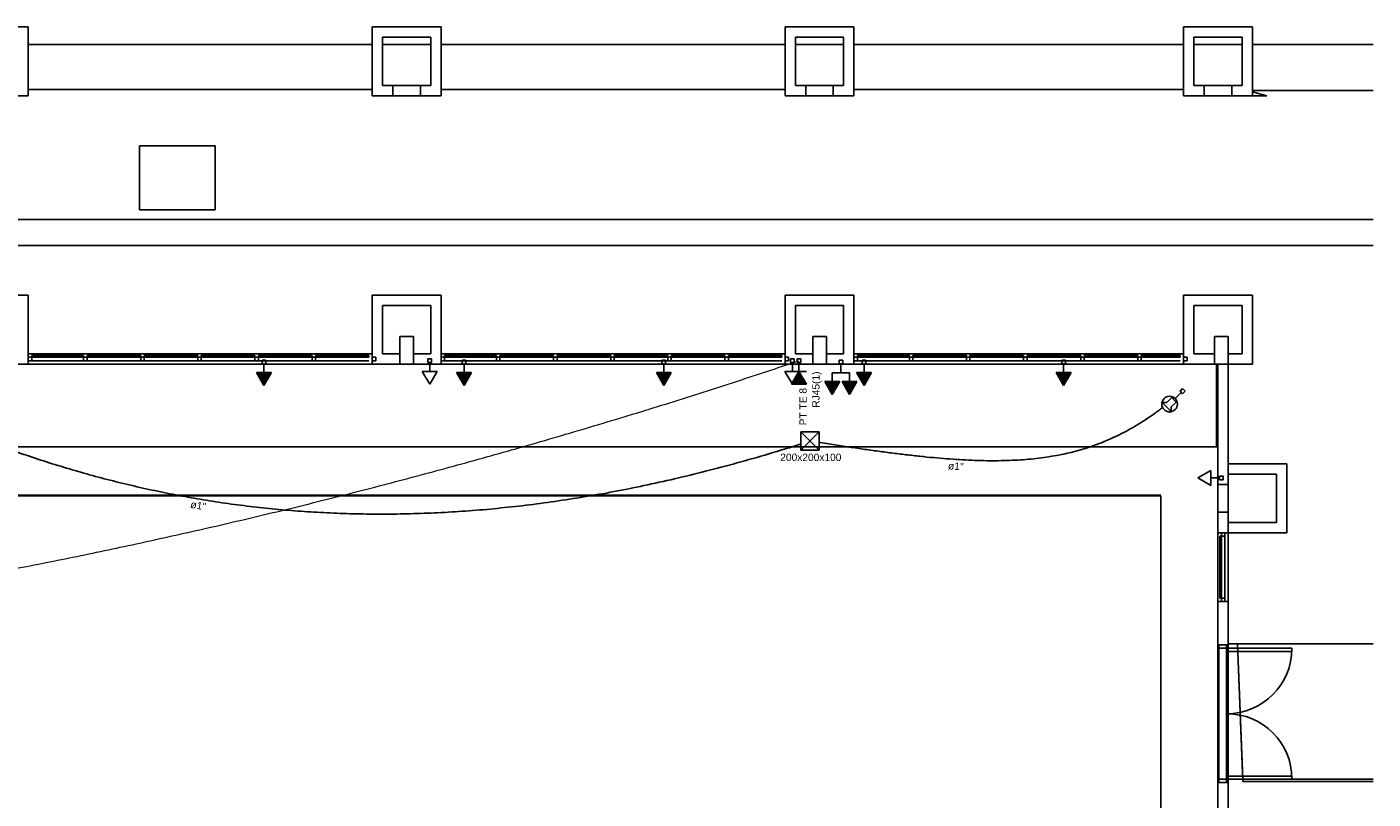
# Model space of a CAD drawing. Header units: millimetres. Extents: x 15 to 133, y 12 to 160.
# Tile 52 of 92: x 53 to 73, y 58 to 69. Entities that reach past the tile are written whole.
import ezdxf

# ---------------------------------------------------------------- set-up
doc = ezdxf.new("R2010")
doc.units = ezdxf.units.MM
doc.header["$MEASUREMENT"] = 0
for name, color, linetype, lineweight in [('Eletroduto - Marco Polo', 6, 'Continuous', 9), ('Layout - Marco Polo', 252, 'Continuous', 25), ('Textos - Marco Polo', 143, 'Continuous', 25), ('Tomadas - Marco Polo', 150, 'Continuous', 25), ('Tub. Antena - Marco Polo', 170, 'Continuous', 25)]:
    doc.layers.add(name, color=color, linetype=linetype, lineweight=lineweight)
doc.layers.add('Parede - Marco Polo', color=7, linetype='Continuous')
doc.styles.add('Arial', font='arial.ttf')

msp = doc.modelspace()

# ---------------------------------------------------------------- hatches: boundary and pattern name
at = {"layer": 'Layout - Marco Polo', "linetype": 'Continuous'}
for points in [[(56.318, 63.88), (56.426, 63.693), (56.534, 63.88)], [(59.227, 63.88), (59.336, 63.693), (59.444, 63.88)], [(62.129, 63.88), (62.238, 63.693), (62.346, 63.88)], [(65.038, 63.88), (65.147, 63.693), (65.255, 63.88)], [(67.938, 63.88), (68.047, 63.693), (68.155, 63.88)], [(64.686, 63.751), (64.686, 63.563), (64.577, 63.751)], [(64.686, 63.751), (64.686, 63.563), (64.794, 63.751)], [(64.936, 63.751), (64.936, 63.563), (64.827, 63.751)], [(64.936, 63.751), (64.936, 63.563), (65.044, 63.751)]]:
    msp.add_hatch(color=256, dxfattribs=at).paths.add_polyline_path(points)
at = {"layer": 'Tomadas - Marco Polo', "linetype": 'Continuous'}
msp.add_hatch(color=256, dxfattribs=at).paths.add_polyline_path([(64.202, 63.899), (64.31, 63.711), (64.094, 63.711)])

# ---------------------------------------------------------------- linework, layer by layer
at = {"layer": 'Eletroduto - Marco Polo', "linetype": 'Continuous'}
msp.add_spline([(40.605, 60.404), (41.002, 60.299), (41.441, 60.211), (41.919, 60.141), (42.435, 60.088), (42.988, 60.051), (43.576, 60.032), (44.197, 60.029), (44.85, 60.043), (45.534, 60.072), (46.247, 60.118), (46.987, 60.179), (47.753, 60.256), (48.543, 60.348), (49.356, 60.455), (50.19, 60.577), (51.044, 60.714), (51.916, 60.865), (52.804, 61.031), (53.708, 61.21), (54.625, 61.404), (55.554, 61.611), (56.494, 61.831), (57.442, 62.065), (58.398, 62.312), (59.36, 62.571), (60.326, 62.843), (61.295, 63.128), (62.265, 63.424), (63.234, 63.733), (64.202, 64.054)], degree=3, dxfattribs=at)
msp.add_spline([(40.605, 60.404), (41.002, 60.299), (41.441, 60.211), (41.919, 60.141), (42.435, 60.088), (42.988, 60.051), (43.576, 60.032), (44.197, 60.029), (44.85, 60.043), (45.534, 60.072), (46.247, 60.118), (46.987, 60.179), (47.753, 60.256), (48.543, 60.348), (49.356, 60.455), (50.19, 60.577), (51.044, 60.714), (51.916, 60.865), (52.804, 61.031), (53.708, 61.21), (54.625, 61.404), (55.554, 61.611), (56.494, 61.831), (57.442, 62.065), (58.398, 62.312), (59.36, 62.571), (60.326, 62.843), (61.295, 63.128), (62.265, 63.424), (63.234, 63.733), (64.202, 64.054)], degree=3, dxfattribs=at)
at = {"layer": 'Layout - Marco Polo'}
for p, q in [((53.001, 68.65), (58.001, 68.65)), ((59.001, 68.65), (64.001, 68.65)), ((65.001, 68.65), (69.791, 68.65)), ((70.791, 68.65), (72.545, 68.65)), ((72.545, 65.729), (47.131, 65.729)), ((58.001, 64.154), (53.001, 64.154)), ((58.001, 64.154), (53.001, 64.154)), ((53.001, 64.104), (53.051, 64.104)), ((53.051, 64.054), (53.001, 64.054)), ((53.001, 64.004), (58.001, 64.004)), ((53.051, 64.103), (53.051, 64.128)), ((53.051, 64.128), (53.806, 64.128)), ((53.051, 64.104), (53.051, 64.054)), ((53.806, 64.103), (53.051, 64.103)), ((53.051, 64.054), (53.806, 64.054)), ((53.806, 64.128), (53.806, 64.103)), ((53.856, 64.104), (53.806, 64.104)), ((53.806, 64.104), (53.806, 64.054)), ((53.806, 64.054), (53.856, 64.054)), ((53.856, 64.103), (53.856, 64.128)), ((53.856, 64.128), (54.636, 64.128)), ((53.856, 64.054), (53.856, 64.104)), ((54.636, 64.103), (53.856, 64.103)), ((53.856, 64.054), (54.636, 64.054)), ((54.636, 64.128), (54.636, 64.103)), ((54.686, 64.104), (54.636, 64.104)), ((54.636, 64.104), (54.636, 64.054)), ((54.636, 64.054), (54.686, 64.054)), ((54.686, 64.103), (54.686, 64.128)), ((54.686, 64.128), (55.466, 64.128)), ((54.686, 64.054), (54.686, 64.104)), ((55.466, 64.103), (54.686, 64.103)), ((54.686, 64.054), (55.466, 64.054)), ((55.466, 64.128), (55.466, 64.103)), ((55.516, 64.104), (55.466, 64.104)), ((55.466, 64.104), (55.466, 64.054)), ((55.466, 64.054), (55.516, 64.054)), ((55.516, 64.103), (55.516, 64.128)), ((55.516, 64.128), (56.296, 64.128)), ((55.516, 64.054), (55.516, 64.104)), ((56.296, 64.103), (55.516, 64.103)), ((55.516, 64.054), (56.296, 64.054)), ((56.296, 64.128), (56.296, 64.103)), ((56.346, 64.104), (56.296, 64.104)), ((56.296, 64.104), (56.296, 64.054)), ((56.296, 64.054), (56.346, 64.054)), ((56.346, 64.103), (56.346, 64.128)), ((56.346, 64.128), (57.126, 64.128)), ((56.346, 64.054), (56.346, 64.104)), ((57.126, 64.103), (56.346, 64.103)), ((56.346, 64.054), (57.126, 64.054)), ((56.4, 64.061), (56.453, 64.061)), ((56.4, 64.008), (56.4, 64.061)), ((56.453, 64.008), (56.4, 64.008)), ((56.426, 63.88), (56.426, 64.008)), ((56.453, 64.061), (56.453, 64.008)), ((57.126, 64.128), (57.126, 64.103)), ((57.176, 64.104), (57.126, 64.104)), ((57.126, 64.104), (57.126, 64.054)), ((57.126, 64.054), (57.176, 64.054)), ((57.176, 64.103), (57.176, 64.128)), ((57.176, 64.128), (57.951, 64.128)), ((57.176, 64.054), (57.176, 64.104)), ((57.951, 64.103), (57.176, 64.103)), ((57.176, 64.054), (57.951, 64.054)), ((57.951, 64.128), (57.951, 64.103)), ((58.051, 64.104), (58.001, 64.104)), ((58.001, 64.104), (58.001, 64.054)), ((58.001, 64.054), (58.051, 64.054)), ((58.051, 64.054), (58.051, 64.104)), ((58.81, 64.08), (58.863, 64.08)), ((58.81, 64.027), (58.81, 64.08)), ((58.863, 64.027), (58.81, 64.027)), ((58.837, 63.899), (58.837, 64.027)), ((58.863, 64.08), (58.863, 64.027)), ((64.001, 64.154), (59.001, 64.154)), ((64.001, 64.154), (59.001, 64.154)), ((59.001, 64.104), (59.051, 64.104)), ((59.051, 64.054), (59.001, 64.054)), ((59.001, 64.004), (64.001, 64.004)), ((59.051, 64.103), (59.051, 64.128)), ((59.051, 64.128), (59.806, 64.128)), ((59.051, 64.104), (59.051, 64.054)), ((59.806, 64.103), (59.051, 64.103)), ((59.051, 64.054), (59.806, 64.054)), ((59.309, 64.061), (59.362, 64.061)), ((59.309, 64.008), (59.309, 64.061)), ((59.362, 64.008), (59.309, 64.008)), ((59.336, 63.88), (59.336, 64.008)), ((59.362, 64.061), (59.362, 64.008)), ((59.806, 64.128), (59.806, 64.103)), ((59.856, 64.104), (59.806, 64.104)), ((59.806, 64.104), (59.806, 64.054)), ((59.806, 64.054), (59.856, 64.054)), ((59.856, 64.103), (59.856, 64.128)), ((59.856, 64.128), (60.636, 64.128)), ((59.856, 64.054), (59.856, 64.104)), ((60.636, 64.103), (59.856, 64.103)), ((59.856, 64.054), (60.636, 64.054)), ((60.636, 64.128), (60.636, 64.103)), ((60.686, 64.104), (60.636, 64.104)), ((60.636, 64.104), (60.636, 64.054)), ((60.636, 64.054), (60.686, 64.054)), ((60.686, 64.103), (60.686, 64.128)), ((60.686, 64.128), (61.466, 64.128)), ((60.686, 64.054), (60.686, 64.104)), ((61.466, 64.103), (60.686, 64.103)), ((60.686, 64.054), (61.466, 64.054)), ((61.466, 64.128), (61.466, 64.103)), ((61.516, 64.104), (61.466, 64.104)), ((61.466, 64.104), (61.466, 64.054)), ((61.466, 64.054), (61.516, 64.054)), ((61.516, 64.103), (61.516, 64.128)), ((61.516, 64.128), (62.296, 64.128)), ((61.516, 64.054), (61.516, 64.104)), ((62.296, 64.103), (61.516, 64.103)), ((61.516, 64.054), (62.296, 64.054)), ((62.211, 64.061), (62.264, 64.061)), ((62.211, 64.008), (62.211, 64.061)), ((62.264, 64.008), (62.211, 64.008)), ((62.238, 63.88), (62.238, 64.008)), ((62.264, 64.061), (62.264, 64.008)), ((62.296, 64.128), (62.296, 64.103)), ((62.346, 64.104), (62.296, 64.104)), ((62.296, 64.104), (62.296, 64.054)), ((62.296, 64.054), (62.346, 64.054)), ((62.346, 64.103), (62.346, 64.128)), ((62.346, 64.128), (63.126, 64.128)), ((62.346, 64.054), (62.346, 64.104)), ((63.126, 64.103), (62.346, 64.103)), ((62.346, 64.054), (63.126, 64.054)), ((63.126, 64.128), (63.126, 64.103)), ((63.176, 64.104), (63.126, 64.104)), ((63.126, 64.104), (63.126, 64.054)), ((63.126, 64.054), (63.176, 64.054)), ((63.176, 64.103), (63.176, 64.128)), ((63.176, 64.128), (63.951, 64.128)), ((63.176, 64.054), (63.176, 64.104)), ((63.951, 64.103), (63.176, 64.103)), ((63.176, 64.054), (63.951, 64.054)), ((64.051, 64.104), (64.001, 64.104)), ((64.001, 64.054), (64.051, 64.054)), ((64.051, 64.054), (64.051, 64.104)), ((64.079, 64.08), (64.132, 64.08)), ((64.079, 64.027), (64.079, 64.08)), ((64.132, 64.027), (64.079, 64.027)), ((64.106, 63.899), (64.106, 64.027)), ((64.132, 64.08), (64.132, 64.027)), ((64.784, 64.06), (64.837, 64.06)), ((64.784, 64.007), (64.784, 64.06)), ((64.837, 64.007), (64.784, 64.007)), ((64.811, 63.879), (64.811, 64.007)), ((64.837, 64.06), (64.837, 64.007)), ((69.791, 64.154), (65.001, 64.154)), ((69.791, 64.154), (65.001, 64.154)), ((65.001, 64.104), (65.051, 64.104)), ((65.051, 64.054), (65.001, 64.054)), ((65.001, 64.004), (69.791, 64.004)), ((65.051, 64.103), (65.051, 64.128)), ((65.051, 64.128), (65.806, 64.128)), ((65.051, 64.104), (65.051, 64.054)), ((65.806, 64.103), (65.051, 64.103)), ((65.051, 64.054), (65.806, 64.054)), ((65.12, 64.061), (65.173, 64.061)), ((65.12, 64.008), (65.12, 64.061)), ((65.173, 64.008), (65.12, 64.008)), ((65.147, 63.88), (65.147, 64.008)), ((65.173, 64.061), (65.173, 64.008)), ((65.806, 64.128), (65.806, 64.103)), ((65.856, 64.104), (65.806, 64.104)), ((65.806, 64.104), (65.806, 64.054)), ((65.806, 64.054), (65.856, 64.054)), ((65.856, 64.103), (65.856, 64.128)), ((65.856, 64.128), (66.636, 64.128)), ((65.856, 64.054), (65.856, 64.104)), ((66.636, 64.103), (65.856, 64.103)), ((65.856, 64.054), (66.636, 64.054)), ((66.636, 64.128), (66.636, 64.103)), ((66.686, 64.104), (66.636, 64.104)), ((66.636, 64.104), (66.636, 64.054)), ((66.636, 64.054), (66.686, 64.054)), ((66.686, 64.103), (66.686, 64.128)), ((66.686, 64.128), (67.466, 64.128)), ((66.686, 64.054), (66.686, 64.104)), ((67.466, 64.103), (66.686, 64.103)), ((66.686, 64.054), (67.466, 64.054)), ((67.466, 64.128), (67.466, 64.103)), ((67.516, 64.104), (67.466, 64.104)), ((67.466, 64.104), (67.466, 64.054)), ((67.466, 64.054), (67.516, 64.054)), ((67.516, 64.103), (67.516, 64.128)), ((67.516, 64.128), (68.296, 64.128)), ((67.516, 64.054), (67.516, 64.104)), ((68.296, 64.103), (67.516, 64.103)), ((67.516, 64.054), (68.296, 64.054)), ((68.02, 64.061), (68.073, 64.061)), ((68.02, 64.008), (68.02, 64.061)), ((68.073, 64.008), (68.02, 64.008)), ((68.047, 63.88), (68.047, 64.008)), ((68.073, 64.061), (68.073, 64.008)), ((68.296, 64.128), (68.296, 64.103)), ((68.346, 64.104), (68.296, 64.104)), ((68.296, 64.104), (68.296, 64.054)), ((68.296, 64.054), (68.346, 64.054)), ((68.346, 64.103), (68.346, 64.128)), ((68.346, 64.128), (69.126, 64.128)), ((68.346, 64.054), (68.346, 64.104)), ((69.126, 64.103), (68.346, 64.103)), ((68.346, 64.054), (69.126, 64.054)), ((69.126, 64.128), (69.126, 64.103)), ((69.176, 64.104), (69.126, 64.104)), ((69.126, 64.104), (69.126, 64.054)), ((69.126, 64.054), (69.176, 64.054)), ((69.176, 64.103), (69.176, 64.128)), ((69.176, 64.128), (69.741, 64.128)), ((69.176, 64.054), (69.176, 64.104)), ((69.741, 64.103), (69.176, 64.103)), ((69.176, 64.054), (69.741, 64.054)), ((70.271, 64.004), (70.271, 62.804)), ((56.426, 63.693), (56.318, 63.88)), ((56.318, 63.88), (56.534, 63.88)), ((56.534, 63.88), (56.426, 63.693)), ((58.837, 63.712), (58.728, 63.899)), ((58.728, 63.899), (58.945, 63.899)), ((58.945, 63.899), (58.837, 63.712)), ((59.336, 63.693), (59.227, 63.88)), ((59.227, 63.88), (59.444, 63.88)), ((59.444, 63.88), (59.336, 63.693)), ((62.238, 63.693), (62.129, 63.88)), ((62.129, 63.88), (62.346, 63.88)), ((62.346, 63.88), (62.238, 63.693)), ((64.106, 63.712), (63.997, 63.899)), ((63.997, 63.899), (64.214, 63.899)), ((64.214, 63.899), (64.106, 63.712)), ((64.686, 63.751), (64.686, 63.879)), ((64.811, 63.879), (64.686, 63.879)), ((64.811, 63.879), (64.936, 63.879)), ((64.936, 63.751), (64.936, 63.879)), ((65.147, 63.693), (65.038, 63.88)), ((65.038, 63.88), (65.255, 63.88)), ((65.255, 63.88), (65.147, 63.693)), ((68.047, 63.693), (67.938, 63.88)), ((67.938, 63.88), (68.155, 63.88)), ((68.155, 63.88), (68.047, 63.693)), ((64.794, 63.751), (64.577, 63.751)), ((64.577, 63.751), (64.686, 63.563)), ((64.686, 63.563), (64.794, 63.751)), ((64.686, 63.563), (64.686, 63.751)), ((64.686, 63.563), (64.686, 63.751)), ((65.044, 63.751), (64.827, 63.751)), ((64.827, 63.751), (64.936, 63.563)), ((64.936, 63.563), (65.044, 63.751)), ((64.936, 63.563), (64.936, 63.751)), ((45.835, 62.804), (70.291, 62.804)), ((69.999, 62.35), (70.187, 62.458)), ((70.187, 62.458), (70.187, 62.242)), ((70.187, 62.242), (69.999, 62.35)), ((70.187, 62.35), (70.315, 62.35)), ((70.315, 62.323), (70.315, 62.376)), ((70.315, 62.376), (70.368, 62.376)), ((70.368, 62.323), (70.315, 62.323)), ((70.368, 62.376), (70.368, 62.323)), ((69.461, 62.091), (46.966, 62.091)), ((46.969, 62.101), (69.461, 62.101)), ((69.461, 52.091), (69.461, 62.091)), ((70.291, 61.554), (70.291, 60.554)), ((70.317, 61.504), (70.317, 60.604)), ((70.317, 61.504), (70.341, 61.504)), ((70.317, 60.604), (70.317, 61.504)), ((70.317, 61.504), (70.342, 61.504)), ((70.341, 61.554), (70.341, 61.504)), ((70.341, 61.554), (70.341, 61.504)), ((70.391, 61.554), (70.341, 61.554)), ((70.391, 61.504), (70.341, 61.504)), ((70.341, 61.504), (70.341, 60.604)), ((70.341, 61.504), (70.391, 61.504)), ((70.341, 61.504), (70.391, 61.504)), ((70.342, 61.504), (70.342, 60.604)), ((70.391, 61.504), (70.391, 61.554)), ((70.391, 61.504), (70.391, 61.554)), ((70.391, 60.604), (70.391, 61.504)), ((70.391, 60.604), (70.391, 61.504)), ((70.441, 60.554), (70.441, 61.554)), ((70.441, 60.554), (70.441, 61.554)), ((70.291, 60.554), (70.441, 60.554)), ((70.341, 60.604), (70.317, 60.604)), ((70.342, 60.604), (70.317, 60.604)), ((70.341, 60.604), (70.391, 60.604)), ((70.341, 60.554), (70.341, 60.604)), ((70.341, 60.604), (70.391, 60.604)), ((70.341, 60.554), (70.341, 60.604)), ((70.341, 60.604), (70.391, 60.604)), ((70.391, 60.554), (70.341, 60.554)), ((70.391, 60.604), (70.391, 60.554)), ((70.391, 60.604), (70.391, 60.554)), ((70.302, 59.924), (70.291, 59.924)), ((70.291, 59.924), (70.291, 57.923)), ((70.416, 59.924), (70.302, 59.924)), ((70.302, 59.924), (70.302, 59.874)), ((70.302, 59.874), (70.416, 59.874)), ((70.302, 57.974), (70.302, 59.874)), ((70.441, 59.924), (70.416, 59.924)), ((70.416, 59.874), (70.416, 59.924)), ((70.416, 59.829), (70.416, 59.874)), ((70.416, 59.874), (71.366, 59.874)), ((70.416, 59.874), (70.416, 57.974)), ((72.545, 59.937), (70.441, 59.937)), ((72.545, 59.937), (70.441, 59.937)), ((70.441, 57.923), (70.441, 59.924)), ((70.441, 57.923), (70.441, 59.924)), ((71.366, 59.874), (71.366, 59.829)), ((71.366, 59.829), (70.416, 59.829)), ((70.291, 57.923), (70.302, 57.923)), ((70.416, 57.974), (70.302, 57.974)), ((70.302, 57.974), (70.302, 57.923)), ((70.302, 57.923), (70.416, 57.923)), ((70.416, 58.018), (70.416, 57.974)), ((71.366, 58.018), (70.416, 58.018)), ((70.416, 57.974), (71.366, 57.974)), ((70.416, 57.923), (70.416, 57.974)), ((70.416, 57.923), (70.441, 57.923))]:
    msp.add_line(p, q, dxfattribs=at)
at = {"layer": 'Layout - Marco Polo', "color": 9}
for p, q in [((58.001, 67.994), (53.001, 67.994)), ((64.001, 67.994), (59.041, 67.994)), ((69.791, 67.994), (65.001, 67.994)), ((72.545, 67.979), (70.791, 67.979)), ((47.281, 66.104), (72.545, 66.104)), ((47.281, 66.104), (72.545, 66.104))]:
    msp.add_line(p, q, dxfattribs=at)
at = {"layer": 'Layout - Marco Polo'}
for centre, start, end in [((70.416, 59.874), 270, 0), ((70.416, 57.974), 0, 90)]:
    msp.add_arc(centre, 0.95, start, end, dxfattribs=at)
at = {"layer": 'Parede - Marco Polo'}
for p, q in [((52.001, 68.904), (53.001, 68.904)), ((53.001, 68.904), (53.001, 67.904)), ((58.001, 68.904), (59.001, 68.904)), ((58.001, 67.904), (58.001, 68.904)), ((59.001, 68.904), (59.001, 67.904)), ((64.001, 68.904), (65.001, 68.904)), ((64.001, 67.904), (64.001, 68.904)), ((65.001, 68.904), (65.001, 67.904)), ((69.791, 67.904), (69.791, 68.904)), ((69.791, 68.904), (70.791, 68.904)), ((70.791, 68.904), (70.791, 67.904)), ((58.851, 68.754), (58.151, 68.754)), ((58.151, 68.754), (58.151, 68.054)), ((58.851, 68.054), (58.851, 68.754)), ((64.851, 68.754), (64.151, 68.754)), ((64.151, 68.754), (64.151, 68.054)), ((64.851, 68.054), (64.851, 68.754)), ((69.941, 68.754), (69.941, 68.054)), ((70.641, 68.754), (69.941, 68.754)), ((70.641, 68.054), (70.641, 68.754)), ((58.151, 68.65), (58.851, 68.65)), ((64.151, 68.65), (64.851, 68.65)), ((69.941, 68.65), (70.641, 68.65)), ((53.001, 67.904), (52.001, 67.904)), ((59.001, 67.904), (58.001, 67.904)), ((58.151, 68.054), (58.851, 68.054)), ((58.301, 68.054), (58.301, 67.904)), ((58.701, 67.904), (58.701, 68.054)), ((65.001, 67.904), (64.001, 67.904)), ((64.151, 68.054), (64.851, 68.054)), ((64.301, 68.054), (64.301, 67.904)), ((64.701, 67.904), (64.701, 68.054)), ((70.791, 67.904), (69.791, 67.904)), ((69.941, 68.054), (70.641, 68.054)), ((70.091, 68.054), (70.091, 67.904)), ((70.491, 67.904), (70.491, 68.054)), ((52.001, 65.004), (53.001, 65.004)), ((53.001, 65.004), (53.001, 64.004)), ((58.001, 65.004), (59.001, 65.004)), ((58.001, 64.004), (58.001, 65.004)), ((59.001, 65.004), (59.001, 64.004)), ((64.001, 64.004), (64.001, 65.004)), ((64.001, 65.004), (65.001, 65.004)), ((65.001, 65.004), (65.001, 64.004)), ((69.791, 64.004), (69.791, 65.004)), ((69.791, 65.004), (70.791, 65.004)), ((70.791, 65.004), (70.791, 64.004)), ((58.851, 64.854), (58.151, 64.854)), ((58.151, 64.854), (58.151, 64.154)), ((58.851, 64.154), (58.851, 64.854)), ((64.151, 64.854), (64.151, 64.154)), ((64.851, 64.854), (64.151, 64.854)), ((64.851, 64.154), (64.851, 64.854)), ((69.941, 64.854), (69.941, 64.154)), ((70.641, 64.854), (69.941, 64.854)), ((70.641, 64.154), (70.641, 64.854)), ((58.401, 64.154), (58.401, 64.404)), ((58.401, 64.404), (58.601, 64.404)), ((58.601, 64.404), (58.601, 64.154)), ((64.401, 64.154), (64.401, 64.404)), ((64.401, 64.404), (64.601, 64.404)), ((64.601, 64.404), (64.601, 64.154)), ((70.241, 64.154), (70.241, 64.404)), ((70.241, 64.404), (70.441, 64.404)), ((70.441, 64.404), (70.441, 64.154)), ((53.001, 64.004), (52.001, 64.004)), ((53.001, 64.054), (53.001, 64.104)), ((59.001, 64.004), (58.001, 64.004)), ((58.151, 64.154), (58.401, 64.154)), ((58.401, 64.154), (58.401, 64.004)), ((58.601, 64.154), (58.851, 64.154)), ((58.601, 64.004), (58.601, 64.154)), ((59.001, 64.054), (59.001, 64.104)), ((63.951, 64.128), (63.951, 64.103)), ((64.001, 64.104), (64.001, 64.054)), ((65.001, 64.004), (64.001, 64.004)), ((64.151, 64.154), (64.401, 64.154)), ((64.401, 64.154), (64.401, 64.004)), ((64.601, 64.154), (64.851, 64.154)), ((64.601, 64.004), (64.601, 64.154)), ((65.001, 64.054), (65.001, 64.104)), ((69.741, 64.128), (69.741, 64.103)), ((69.841, 64.104), (69.791, 64.104)), ((69.791, 64.104), (69.791, 64.054)), ((69.791, 64.054), (69.841, 64.054)), ((70.291, 64.004), (69.791, 64.004)), ((69.841, 64.054), (69.841, 64.104)), ((69.941, 64.154), (70.241, 64.154)), ((70.241, 64.154), (70.241, 64.004)), ((70.291, 61.554), (70.291, 64.004)), ((70.291, 64.004), (70.441, 64.004)), ((70.441, 64.154), (70.641, 64.154)), ((70.441, 64.004), (70.441, 64.154)), ((70.791, 64.004), (70.441, 64.004)), ((70.441, 64.004), (70.441, 62.554)), ((70.441, 62.554), (71.291, 62.554)), ((70.441, 62.404), (70.441, 62.554)), ((71.291, 62.554), (71.291, 61.554)), ((70.291, 62.254), (70.441, 62.254)), ((70.441, 61.554), (70.441, 62.404)), ((71.141, 62.404), (70.441, 62.404)), ((71.141, 61.704), (71.141, 62.404)), ((70.441, 61.854), (70.291, 61.854)), ((70.441, 61.704), (71.141, 61.704)), ((71.291, 61.554), (70.291, 61.554)), ((70.291, 59.924), (70.291, 60.554)), ((70.441, 60.554), (70.441, 59.924)), ((70.291, 57.454), (70.291, 57.923)), ((70.441, 57.923), (70.441, 57.454)), ((71.366, 57.974), (71.366, 58.018))]:
    msp.add_line(p, q, dxfattribs=at)
at = {"layer": 'Parede - Marco Polo', "color": 9}
for p, q in [((59.041, 67.994), (59.001, 67.994)), ((70.791, 67.959), (71.001, 67.904)), ((71.001, 67.904), (70.791, 67.904)), ((54.62, 66.244), (54.62, 67.175)), ((54.62, 67.175), (55.72, 67.175)), ((54.62, 67.175), (55.72, 67.175)), ((54.62, 66.244), (54.62, 67.175)), ((55.72, 67.175), (55.72, 66.244)), ((55.72, 67.175), (55.72, 66.244)), ((55.72, 66.244), (54.62, 66.244)), ((55.72, 66.244), (54.62, 66.244)), ((70.576, 59.937), (70.651, 57.937)), ((70.576, 59.937), (70.651, 57.973)), ((70.651, 57.973), (72.545, 57.973)), ((70.651, 57.937), (72.545, 57.937))]:
    msp.add_line(p, q, dxfattribs=at)
at = {"layer": 'Tomadas - Marco Polo'}
for p, q in [((64.176, 64.08), (64.229, 64.08)), ((64.176, 64.027), (64.176, 64.08)), ((64.229, 64.027), (64.176, 64.027)), ((64.202, 64.027), (64.202, 63.899)), ((64.229, 64.08), (64.229, 64.027)), ((64.094, 63.711), (64.202, 63.899)), ((64.31, 63.899), (64.094, 63.899)), ((64.202, 63.899), (64.31, 63.711)), ((64.31, 63.711), (64.094, 63.711)), ((69.668, 63.502), (69.758, 63.593)), ((69.739, 63.612), (69.777, 63.649)), ((69.777, 63.574), (69.739, 63.612)), ((69.777, 63.649), (69.814, 63.612)), ((69.814, 63.612), (69.777, 63.574)), ((69.546, 63.447), (69.478, 63.445)), ((69.61, 63.313), (69.478, 63.445)), ((69.618, 63.519), (69.546, 63.447)), ((69.684, 63.453), (69.612, 63.381)), ((69.684, 63.453), (69.618, 63.519)), ((69.612, 63.381), (69.61, 63.313)), ((64.231, 63.018), (64.496, 63.018)), ((64.231, 63.018), (64.231, 62.753)), ((64.231, 63.018), (64.496, 62.753)), ((64.496, 63.018), (64.231, 62.753)), ((64.496, 63.018), (64.496, 62.753)), ((64.231, 62.753), (64.496, 62.753))]:
    msp.add_line(p, q, dxfattribs=at)
msp.add_circle((69.588, 63.423), 0.113, dxfattribs=at)
at = {"layer": 'Tub. Antena - Marco Polo', "linetype": 'Continuous'}
for points in [[(69.487, 63.374), (69.362, 63.281), (69.236, 63.196), (69.11, 63.117), (68.984, 63.044), (68.856, 62.977), (68.727, 62.916), (68.596, 62.862), (68.463, 62.812), (68.328, 62.769), (68.191, 62.73), (68.051, 62.697), (67.908, 62.67), (67.762, 62.647), (67.612, 62.628), (67.459, 62.615), (67.301, 62.606), (67.139, 62.601), (66.973, 62.6), (66.801, 62.604), (66.624, 62.611), (66.442, 62.622), (66.254, 62.636), (66.06, 62.654), (65.86, 62.676), (65.653, 62.7), (65.439, 62.727), (65.218, 62.757), (64.99, 62.79), (64.754, 62.825), (64.51, 62.863)], [(64.233, 62.844), (63.764, 62.7), (63.301, 62.567), (62.844, 62.447), (62.394, 62.337), (61.949, 62.239), (61.511, 62.151), (61.079, 62.075), (60.653, 62.009), (60.232, 61.953), (59.817, 61.908), (59.407, 61.872), (59.003, 61.847), (58.604, 61.831), (58.21, 61.824), (57.822, 61.827), (57.438, 61.839), (57.059, 61.859), (56.685, 61.888), (56.316, 61.926), (55.951, 61.971), (55.591, 62.025), (55.234, 62.087), (54.883, 62.156), (54.535, 62.233), (54.191, 62.317), (53.851, 62.408), (53.515, 62.506), (53.182, 62.61), (52.853, 62.721), (52.528, 62.838)]]:
    msp.add_spline(points, degree=3, dxfattribs=at)

# ---------------------------------------------------------------- texts
at = {"layer": 'Textos - Marco Polo', "char_height": 0.1059, "line_spacing_factor": 0.798, "style": 'Arial'}
for s, insert, width, attachment_point, rotation in [('RJ45(1)', (64.533, 63.897), 0.88956, 9, 90.0002), ('PT TE 8', (64.315, 63.657), 0.88956, 9, 90.0002), ('ø1"', (66.477, 62.465), 0.38124, 8, 356.3503), ('ø1"', (55.462, 61.895), 0.38124, 8, 350.4603)]:
    msp.add_mtext(s, dxfattribs=dict(at, insert=insert, width=width, attachment_point=attachment_point, rotation=rotation))
at = {"layer": 'Textos - Marco Polo', "insert": (64.374, 62.595), "char_height": 0.1059, "width": 1.39788, "attachment_point": 8, "line_spacing_factor": 0.798, "style": 'Arial'}
msp.add_mtext('200x200x100', dxfattribs=at)

doc.saveas('drawing.dxf')
